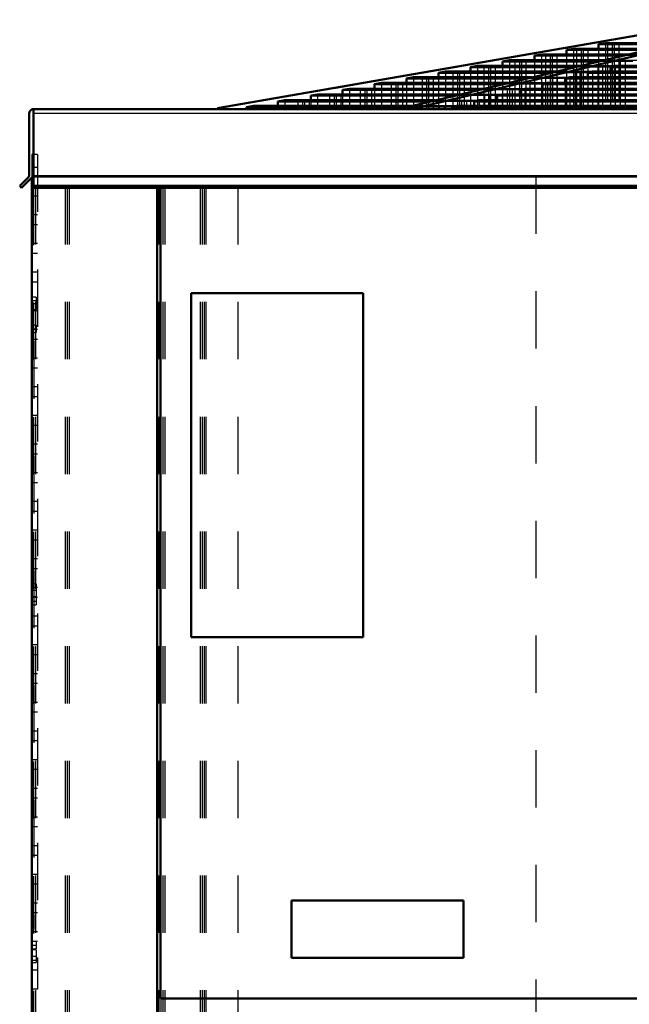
# Model space of a CAD drawing. Header units: inches. Extents: x -40.7 to 51, y -0.3 to 45.
# Tile 2 of 4: x -36.9 to -26.2, y 24.2 to 41.4. Entities that reach past the tile are written whole.
import ezdxf

# ---------------------------------------------------------------- set-up
doc = ezdxf.new("R2010")
doc.units = ezdxf.units.IN
doc.header["$MEASUREMENT"] = 0
doc.linetypes.add('Center', pattern=[1.5, 0.45, -0.5, 0.05, -0.5])
doc.linetypes.add('Dashed', pattern=[2, 1, -1])
for name, color, linetype, lineweight in [('AM_0', 7, 'Continuous', 50), ('AM_4', 3, 'Continuous', 25), ('AM_7', 7, 'Center', 25), ('AM_9', 6, 'Dashed', 25)]:
    doc.layers.add(name, color=color, linetype=linetype, lineweight=lineweight)

msp = doc.modelspace()

# ---------------------------------------------------------------- linework, layer by layer
at = {"layer": 'AM_0'}
for p, q in [((-33.40513, 39.81678), (-24.52864, 41.358)), ((-23.67755, 41.358), (-30.17559, 39.81678)), ((-29.95427, 39.81678), (-23.45623, 41.358)), ((-26.642, 40.95131), (-26.763, 40.92972)), ((-26.763, 40.92972), (-26.763, 40.85175)), ((-26.763, 40.92972), (-25.48381, 40.92972)), ((-26.642, 40.95131), (-25.39504, 40.95131)), ((-27.758, 40.7522), (-27.878, 40.73079)), ((-27.878, 40.73079), (-27.878, 40.65264)), ((-27.878, 40.73079), (-26.33389, 40.73079)), ((-27.758, 40.7522), (-26.24432, 40.7522)), ((-27.2, 40.85175), (-27.32, 40.83034)), ((-27.32, 40.83034), (-27.32, 40.7522)), ((-27.32, 40.83034), (-25.91124, 40.83034)), ((-27.2, 40.85175), (-25.81909, 40.85175)), ((-28.873, 40.55326), (-28.993, 40.53185)), ((-28.993, 40.53185), (-28.993, 40.45371)), ((-28.993, 40.53185), (-27.16743, 40.53185)), ((-28.873, 40.55326), (-27.07543, 40.55326)), ((-28.316, 40.65264), (-28.436, 40.63123)), ((-28.436, 40.63123), (-28.436, 40.55326)), ((-28.436, 40.63123), (-26.74401, 40.63123)), ((-28.316, 40.65264), (-26.65672, 40.65264)), ((-26.46993, 40.55326), (-26.5548, 40.53185)), ((-26.5548, 40.53185), (-19.14577, 40.53185)), ((-26.5548, 40.53185), (-26.5548, 40.45371)), ((-26.46993, 40.55326), (-19.17683, 40.55326)), ((-29.989, 40.35415), (-30.109, 40.33274)), ((-29.989, 40.35415), (-27.92052, 40.35415)), ((-29.431, 40.45371), (-29.551, 40.4323)), ((-29.551, 40.4323), (-29.551, 40.35415)), ((-29.551, 40.4323), (-27.59318, 40.4323)), ((-29.431, 40.45371), (-27.50269, 40.45371)), ((-27.2592, 40.35415), (-27.34406, 40.33274)), ((-27.2592, 40.35415), (-18.88794, 40.35415)), ((-26.86457, 40.45371), (-26.94943, 40.4323)), ((-26.94943, 40.4323), (-19.00132, 40.4323)), ((-26.94943, 40.4323), (-26.94943, 40.35415)), ((-26.86457, 40.45371), (-19.03238, 40.45371)), ((-30.546, 40.25478), (-30.666, 40.23337)), ((-30.666, 40.23337), (-30.666, 40.15522)), ((-30.666, 40.23337), (-28.4203, 40.23337)), ((-30.546, 40.25478), (-28.32979, 40.25478)), ((-30.109, 40.33274), (-30.109, 40.25478)), ((-30.109, 40.33274), (-28.00936, 40.33274)), ((-27.65311, 40.25478), (-27.73798, 40.23337)), ((-27.73798, 40.23337), (-27.73798, 40.15522)), ((-27.73798, 40.23337), (-18.71269, 40.23337)), ((-27.65311, 40.25478), (-18.74376, 40.25478)), ((-27.34406, 40.33274), (-18.85688, 40.33274)), ((-27.34406, 40.33274), (-27.34406, 40.25478)), ((-31.661, 40.05585), (-31.781, 40.03444)), ((-31.781, 40.03444), (-31.781, 39.95415)), ((-31.781, 40.03444), (-29.27058, 40.03444)), ((-31.661, 40.05585), (-29.18452, 40.05585)), ((-31.104, 40.15522), (-31.224, 40.13381)), ((-31.224, 40.13381), (-31.224, 40.05585)), ((-31.224, 40.13381), (-28.84769, 40.13381)), ((-31.104, 40.15522), (-28.75574, 40.15522)), ((-28.44163, 40.05585), (-28.52649, 40.03444)), ((-28.52649, 40.03444), (-28.52649, 39.95415)), ((-28.52649, 40.03444), (-18.42408, 40.03444)), ((-28.44163, 40.05585), (-18.45514, 40.05585)), ((-28.04773, 40.15522), (-28.13259, 40.13381)), ((-28.13259, 40.13381), (-28.13259, 40.05585)), ((-28.13259, 40.13381), (-18.56825, 40.13381)), ((-28.04773, 40.15522), (-18.59932, 40.15522)), ((-32.778, 39.85656), (-32.898, 39.83515)), ((-32.898, 39.83515), (-32.898, 39.8)), ((-32.898, 39.83515), (-30.09862, 39.83515)), ((-32.778, 39.85656), (-30.01085, 39.85656)), ((-32.231, 39.95415), (-32.351, 39.93274)), ((-32.351, 39.93274), (-32.351, 39.85656)), ((-32.351, 39.93274), (-29.69617, 39.93274)), ((-32.231, 39.95415), (-29.60709, 39.95415)), ((-29.23155, 39.85656), (-29.31641, 39.83515)), ((-29.31641, 39.83515), (-29.31641, 39.8)), ((-29.31641, 39.83515), (-18.13495, 39.83515)), ((-29.23155, 39.85656), (-18.16601, 39.85656)), ((-28.84472, 39.95415), (-28.92959, 39.93274)), ((-28.92959, 39.93274), (-28.92959, 39.85656)), ((-28.92959, 39.93274), (-18.27653, 39.93274)), ((-28.84472, 39.95415), (-18.3076, 39.95415)), ((-36.6925, 38.63608), (-36.6925, 39.72)), ((-36.646, 39.8), (36.646, 39.8)), ((-36.646, 39.8), (-36.646, 39.79265)), ((-36.612, 39.8), (-36.612, 38.42647)), ((-33.40513, 39.81678), (-33.40513, 39.8)), ((-30.17559, 39.81678), (-29.95427, 39.81678)), ((-30.17559, 39.81678), (-30.17559, 39.8)), ((-29.95427, 39.81678), (-29.95427, 39.8)), ((-36.8555, 38.459), (-36.70246, 38.61204)), ((-36.82297, 38.42647), (-36.8555, 38.459)), ((-36.62745, 38.622), (-36.82297, 38.42647)), ((-36.646, 38.60345), (-36.646, 4.49)), ((-36.612, 38.622), (-36.62745, 38.622)), ((36.612, 38.459), (-36.612, 38.459)), ((36.612, 38.42647), (-36.612, 38.42647)), ((-34.46, 4.53), (-34.46, 38.42647)), ((-34.4, 38.42647), (-34.4, 24.29)), ((-33.864, 36.592), (-30.864, 36.592)), ((-33.864, 30.592), (-33.864, 36.592)), ((-30.864, 36.592), (-30.864, 30.592)), ((-30.864, 30.592), (-33.864, 30.592)), ((-32.114, 26), (-29.114, 26)), ((-32.114, 25), (-32.114, 26)), ((-29.114, 26), (-29.114, 25)), ((-29.114, 25), (-32.114, 25)), ((-34.4, 24.29), (-8.37, 24.29))]:
    msp.add_line(p, q, dxfattribs=at)
for centre, radius, start, end in [((-36.6125, 39.72), 0.08, 90, 180), ((-36.7265, 38.63608), 0.034, 315, 0)]:
    msp.add_arc(centre, radius, start, end, dxfattribs=at)
at = {"layer": 'AM_4'}
for p, q in [((36.612, 39.72), (-36.612, 39.72)), ((36.612, 38.63608), (-36.612, 38.63608)), ((36.612, 38.61204), (-36.612, 38.61204))]:
    msp.add_line(p, q, dxfattribs=at)
at = {"layer": 'AM_7'}
for p, q in [((-36.65, 36.412), (-36.562, 36.412)), ((-36.65, 35.97), (-36.562, 35.97)), ((-36.65, 31.412), (-36.562, 31.412)), ((-36.65, 31.22), (-36.562, 31.22)), ((-36.65, 25.22), (-36.562, 25.22)), ((-36.65, 25.028), (-36.562, 25.028))]:
    msp.add_line(p, q, dxfattribs=at)
at = {"layer": 'AM_9'}
for p, q in [((-24.44763, 41.358), (-33.32412, 39.81678)), ((-26.642, 40.95131), (-26.642, 39.8)), ((-26.48985, 40.95131), (-26.60677, 40.92972)), ((-26.60677, 40.92972), (-26.60677, 39.8)), ((-26.52576, 40.92972), (-26.40884, 40.95131)), ((-26.52576, 40.92972), (-26.52576, 39.8)), ((-26.48985, 40.95131), (-26.48985, 39.8)), ((-26.40884, 40.95131), (-26.40884, 39.8)), ((-27.758, 40.7522), (-27.758, 39.8)), ((-27.56817, 40.7522), (-27.68411, 40.73079)), ((-27.68411, 40.73079), (-27.68411, 39.8)), ((-27.6031, 40.73079), (-27.48716, 40.7522)), ((-27.6031, 40.73079), (-27.6031, 39.8)), ((-27.56817, 40.7522), (-27.56817, 39.8)), ((-27.48716, 40.7522), (-27.48716, 39.8)), ((-27.32, 40.7522), (-27.32, 39.8)), ((-27.2, 40.85175), (-27.2, 39.8)), ((-27.02903, 40.85175), (-27.14497, 40.83034)), ((-27.14497, 40.83034), (-27.14497, 39.8)), ((-27.06396, 40.83034), (-26.94801, 40.85175)), ((-27.06396, 40.83034), (-27.06396, 39.8)), ((-27.02903, 40.85175), (-27.02903, 39.8)), ((-26.94801, 40.85175), (-26.94801, 39.8)), ((-26.763, 40.85175), (-26.763, 39.8)), ((-25.76619, 40.73079), (-26.33389, 40.73079)), ((-25.68132, 40.7522), (-26.24432, 40.7522)), ((-28.873, 40.55326), (-28.873, 39.8)), ((-28.64543, 40.55326), (-28.76136, 40.53185)), ((-28.76136, 40.53185), (-28.76136, 39.8)), ((-28.68035, 40.53185), (-28.56442, 40.55326)), ((-28.68035, 40.53185), (-28.68035, 39.8)), ((-28.64543, 40.55326), (-28.64543, 39.8)), ((-28.56442, 40.55326), (-28.56442, 39.8)), ((-28.436, 40.55326), (-28.436, 39.8)), ((-28.316, 40.65264), (-28.316, 39.8)), ((-28.10729, 40.65264), (-28.22323, 40.63123)), ((-28.22323, 40.63123), (-28.22323, 39.8)), ((-28.14222, 40.63123), (-28.02628, 40.65264)), ((-28.14222, 40.63123), (-28.14222, 39.8)), ((-28.10729, 40.65264), (-28.10729, 39.8)), ((-28.02628, 40.65264), (-28.02628, 39.8)), ((-27.878, 40.65264), (-27.878, 39.8)), ((-26.5548, 40.53185), (-27.16743, 40.53185)), ((-26.46993, 40.55326), (-27.07543, 40.55326)), ((-26.77612, 40.53185), (-26.69125, 40.55326)), ((-26.77612, 40.53185), (-26.77612, 39.8)), ((-26.16086, 40.63123), (-26.74401, 40.63123)), ((-26.69125, 40.55326), (-26.69125, 39.8)), ((-26.65672, 40.65264), (-26.07598, 40.65264)), ((-26.46993, 40.55326), (-26.46993, 39.8)), ((-26.38218, 40.63123), (-26.29731, 40.65264)), ((-26.38218, 40.63123), (-26.38218, 39.8)), ((-26.29731, 40.65264), (-26.29731, 39.8)), ((-29.989, 40.35415), (-29.989, 39.8)), ((-29.72359, 40.35415), (-29.83952, 40.33274)), ((-29.75851, 40.33274), (-29.64258, 40.35415)), ((-29.72359, 40.35415), (-29.72359, 39.8)), ((-29.64258, 40.35415), (-29.64258, 39.8)), ((-29.551, 40.35415), (-29.551, 39.8)), ((-29.431, 40.45371), (-29.431, 39.8)), ((-29.18452, 40.45371), (-29.30045, 40.4323)), ((-29.30045, 40.4323), (-29.30045, 39.8)), ((-29.21944, 40.4323), (-29.10351, 40.45371)), ((-29.21944, 40.4323), (-29.21944, 39.8)), ((-29.18452, 40.45371), (-29.18452, 39.8)), ((-29.10351, 40.45371), (-29.10351, 39.8)), ((-28.993, 40.45371), (-28.993, 39.8)), ((-27.92052, 40.35415), (-27.2592, 40.35415)), ((-26.94943, 40.4323), (-27.59318, 40.4323)), ((-27.56539, 40.33274), (-27.48052, 40.35415)), ((-26.86457, 40.45371), (-27.50269, 40.45371)), ((-27.48052, 40.35415), (-27.48052, 39.8)), ((-27.2592, 40.35415), (-27.2592, 39.8)), ((-27.17076, 40.4323), (-27.08589, 40.45371)), ((-27.17076, 40.4323), (-27.17076, 39.8)), ((-27.08589, 40.45371), (-27.08589, 39.8)), ((-26.94943, 40.35415), (-26.94943, 39.8)), ((-26.86457, 40.45371), (-26.86457, 39.8)), ((-26.5548, 40.45371), (-26.5548, 39.8)), ((-30.546, 40.25478), (-30.546, 39.8)), ((-30.26169, 40.25478), (-30.37762, 40.23337)), ((-30.37762, 40.23337), (-30.37762, 39.8)), ((-30.29661, 40.23337), (-30.18068, 40.25478)), ((-30.29661, 40.23337), (-30.29661, 39.8)), ((-30.26169, 40.25478), (-30.26169, 39.8)), ((-30.18068, 40.25478), (-30.18068, 39.8)), ((-30.109, 40.25478), (-30.109, 39.8)), ((-29.83952, 40.33274), (-29.83952, 39.8)), ((-29.75851, 40.33274), (-29.75851, 39.8)), ((-27.73798, 40.23337), (-28.4203, 40.23337)), ((-27.65311, 40.25478), (-28.32979, 40.25478)), ((-27.34406, 40.33274), (-28.00936, 40.33274)), ((-27.9593, 40.23337), (-27.87444, 40.25478)), ((-27.9593, 40.23337), (-27.9593, 39.8)), ((-27.87444, 40.25478), (-27.87444, 39.8)), ((-27.65311, 40.25478), (-27.65311, 39.8)), ((-27.56539, 40.33274), (-27.56539, 39.8)), ((-27.34406, 40.25478), (-27.34406, 39.8)), ((-31.661, 40.05585), (-31.661, 39.8)), ((-31.33883, 40.05585), (-31.45475, 40.03444)), ((-31.45475, 40.03444), (-31.45475, 39.8)), ((-31.37374, 40.03444), (-31.25782, 40.05585)), ((-31.37374, 40.03444), (-31.37374, 39.8)), ((-31.33883, 40.05585), (-31.33883, 39.8)), ((-31.25782, 40.05585), (-31.25782, 39.8)), ((-31.224, 40.05585), (-31.224, 39.8)), ((-31.104, 40.15522), (-31.104, 39.8)), ((-30.80075, 40.15522), (-30.91667, 40.13381)), ((-30.91667, 40.13381), (-30.91667, 39.8)), ((-30.83566, 40.13381), (-30.71974, 40.15522)), ((-30.83566, 40.13381), (-30.83566, 39.8)), ((-30.80075, 40.15522), (-30.80075, 39.8)), ((-30.71974, 40.15522), (-30.71974, 39.8)), ((-30.666, 40.15522), (-30.666, 39.8)), ((-28.52649, 40.03444), (-29.27058, 40.03444)), ((-28.44163, 40.05585), (-29.18452, 40.05585)), ((-28.13259, 40.13381), (-28.84769, 40.13381)), ((-28.04773, 40.15522), (-28.75574, 40.15522)), ((-28.74782, 40.03444), (-28.66296, 40.05585)), ((-28.74782, 40.03444), (-28.74782, 39.8)), ((-28.66296, 40.05585), (-28.66296, 39.8)), ((-28.44163, 40.05585), (-28.44163, 39.8)), ((-28.35392, 40.13381), (-28.26905, 40.15522)), ((-28.35392, 40.13381), (-28.35392, 39.8)), ((-28.26905, 40.15522), (-28.26905, 39.8)), ((-28.13259, 40.05585), (-28.13259, 39.8)), ((-28.04773, 40.15522), (-28.04773, 39.8)), ((-27.73798, 40.15522), (-27.73798, 39.8)), ((-32.778, 39.85656), (-32.778, 39.8)), ((-32.41787, 39.85656), (-32.5338, 39.83515)), ((-32.5338, 39.83515), (-32.5338, 39.8)), ((-32.45279, 39.83515), (-32.33686, 39.85656)), ((-32.45279, 39.83515), (-32.45279, 39.8)), ((-32.41787, 39.85656), (-32.41787, 39.8)), ((-32.351, 39.85656), (-32.351, 39.8)), ((-32.33686, 39.85656), (-32.33686, 39.8)), ((-32.231, 39.95415), (-32.231, 39.8)), ((-31.88946, 39.95415), (-32.00539, 39.93274)), ((-32.00539, 39.93274), (-32.00539, 39.8)), ((-31.92438, 39.93274), (-31.80845, 39.95415)), ((-31.92438, 39.93274), (-31.92438, 39.8)), ((-31.88946, 39.95415), (-31.88946, 39.8)), ((-31.80845, 39.95415), (-31.80845, 39.8)), ((-31.781, 39.95415), (-31.781, 39.8)), ((-29.31641, 39.83515), (-30.09862, 39.83515)), ((-29.23155, 39.85656), (-30.01085, 39.85656)), ((-28.92959, 39.93274), (-29.69617, 39.93274)), ((-29.60709, 39.95415), (-28.84472, 39.95415)), ((-29.53773, 39.83515), (-29.45287, 39.85656)), ((-29.53773, 39.83515), (-29.53773, 39.8)), ((-29.45287, 39.85656), (-29.45287, 39.8)), ((-29.23155, 39.85656), (-29.23155, 39.8)), ((-29.15091, 39.93274), (-29.06605, 39.95415)), ((-29.15091, 39.93274), (-29.15091, 39.8)), ((-29.06605, 39.95415), (-29.06605, 39.8)), ((-28.92959, 39.85656), (-28.92959, 39.8)), ((-28.84472, 39.95415), (-28.84472, 39.8)), ((-28.52649, 39.95415), (-28.52649, 39.8)), ((-33.32412, 39.81678), (-33.40513, 39.81678)), ((-33.32412, 39.81678), (-33.32412, 39.8)), ((-36.646, 39.005), (-36.646, 38.60345)), ((-36.546, 39.005), (-36.646, 39.005)), ((-36.546, 39.005), (-36.546, 24.455)), ((-36.546, 38.78265), (-36.646, 38.78265)), ((36.612, 38.622), (-36.612, 38.622)), ((-34.46, 38.42647), (-34.46, 38.47)), ((-34.46, 38.47), (-34.4, 38.47)), ((-34.4, 38.47), (-34.4, 38.42647)), ((-27.856, 38.622), (-27.856, 5.213)), ((-36.546, 38.455), (-36.646, 38.455)), ((-36.646, 38.436), (-33.05, 38.436)), ((-36.612, 38.42647), (-36.612, 5.213)), ((-36.578, 38.436), (-36.578, 5.213)), ((-36.061, 38.436), (-36.061, 5.213)), ((-36.027, 38.436), (-36.027, 5.213)), ((-35.993, 38.436), (-35.993, 5.213)), ((-34.429, 38.436), (-34.429, 5.213)), ((-34.395, 38.436), (-34.395, 5.213)), ((-34.361, 38.436), (-34.361, 5.213)), ((-34.327, 38.436), (-34.327, 5.213)), ((-33.709, 38.436), (-33.709, 5.213)), ((-33.675, 38.436), (-33.675, 5.213)), ((-33.641, 38.436), (-33.641, 5.213)), ((-33.607, 38.436), (-33.607, 5.213)), ((-33.05, 38.436), (-33.05, 5.213)), ((-36.546, 38.28265), (-36.646, 38.28265)), ((-36.546, 37.955), (-36.646, 37.955)), ((-36.546, 37.78265), (-36.646, 37.78265)), ((-36.546, 37.455), (-36.646, 37.455)), ((-36.546, 37.28265), (-36.646, 37.28265)), ((-36.546, 36.955), (-36.646, 36.955)), ((-36.546, 36.78265), (-36.646, 36.78265)), ((-36.566, 36.521), (-36.646, 36.521)), ((-36.546, 36.455), (-36.646, 36.455)), ((-36.566, 36.521), (-36.566, 36.303)), ((-36.646, 36.303), (-36.566, 36.303)), ((-36.546, 36.28265), (-36.646, 36.28265)), ((-36.566, 36.034), (-36.646, 36.034)), ((-36.546, 35.955), (-36.646, 35.955)), ((-36.646, 35.906), (-36.566, 35.906)), ((-36.566, 36.034), (-36.566, 35.906)), ((-36.546, 35.78265), (-36.646, 35.78265)), ((-36.606, 35.75), (-36.646, 35.75)), ((-36.606, 35.75), (-36.606, 25.5)), ((-36.606, 35.69), (-36.646, 35.69)), ((-36.546, 35.455), (-36.646, 35.455)), ((-36.546, 35.28265), (-36.646, 35.28265)), ((-36.546, 34.955), (-36.646, 34.955)), ((-36.546, 34.78265), (-36.646, 34.78265)), ((-36.546, 34.455), (-36.646, 34.455)), ((-36.546, 34.28265), (-36.646, 34.28265)), ((-36.546, 33.955), (-36.646, 33.955)), ((-36.546, 33.78265), (-36.646, 33.78265)), ((-36.546, 33.455), (-36.646, 33.455)), ((-36.546, 33.28265), (-36.646, 33.28265)), ((-36.546, 32.955), (-36.646, 32.955)), ((-36.546, 32.78265), (-36.646, 32.78265)), ((-36.546, 32.455), (-36.646, 32.455)), ((-36.546, 32.28265), (-36.646, 32.28265)), ((-36.546, 31.955), (-36.646, 31.955)), ((-36.546, 31.78265), (-36.646, 31.78265)), ((-36.566, 31.521), (-36.646, 31.521)), ((-36.546, 31.455), (-36.646, 31.455)), ((-36.566, 31.521), (-36.566, 31.303)), ((-36.646, 31.303), (-36.566, 31.303)), ((-36.566, 31.284), (-36.646, 31.284)), ((-36.546, 31.28265), (-36.646, 31.28265)), ((-36.566, 31.284), (-36.566, 31.156)), ((-36.646, 31.156), (-36.566, 31.156)), ((-36.546, 30.955), (-36.646, 30.955)), ((-36.546, 30.78265), (-36.646, 30.78265)), ((-36.546, 30.455), (-36.646, 30.455)), ((-36.546, 30.28265), (-36.646, 30.28265)), ((-36.546, 29.955), (-36.646, 29.955)), ((-36.546, 29.78265), (-36.646, 29.78265)), ((-36.546, 29.455), (-36.646, 29.455)), ((-36.546, 29.28265), (-36.646, 29.28265)), ((-36.546, 28.955), (-36.646, 28.955)), ((-36.546, 28.78265), (-36.646, 28.78265)), ((-36.546, 28.455), (-36.646, 28.455)), ((-36.546, 28.28265), (-36.646, 28.28265)), ((-36.546, 27.955), (-36.646, 27.955)), ((-36.546, 27.78265), (-36.646, 27.78265)), ((-36.546, 27.455), (-36.646, 27.455)), ((-36.546, 27.28265), (-36.646, 27.28265)), ((-36.546, 26.955), (-36.646, 26.955)), ((-36.546, 26.78265), (-36.646, 26.78265)), ((-36.546, 26.455), (-36.646, 26.455)), ((-36.546, 26.28265), (-36.646, 26.28265)), ((-36.546, 25.955), (-36.646, 25.955)), ((-36.546, 25.78265), (-36.646, 25.78265)), ((-36.606, 25.56), (-36.646, 25.56)), ((-36.606, 25.5), (-36.646, 25.5)), ((-36.546, 25.455), (-36.646, 25.455)), ((-36.566, 25.284), (-36.646, 25.284)), ((-36.546, 25.28265), (-36.646, 25.28265)), ((-36.566, 25.284), (-36.566, 25.156)), ((-36.646, 25.156), (-36.566, 25.156)), ((-36.566, 25.137), (-36.646, 25.137)), ((-36.566, 25.137), (-36.566, 24.919)), ((-36.546, 24.955), (-36.646, 24.955)), ((-36.646, 24.919), (-36.566, 24.919)), ((-36.546, 24.78265), (-36.646, 24.78265)), ((-36.546, 24.455), (-36.646, 24.455))]:
    msp.add_line(p, q, dxfattribs=at)

doc.saveas('drawing.dxf')
